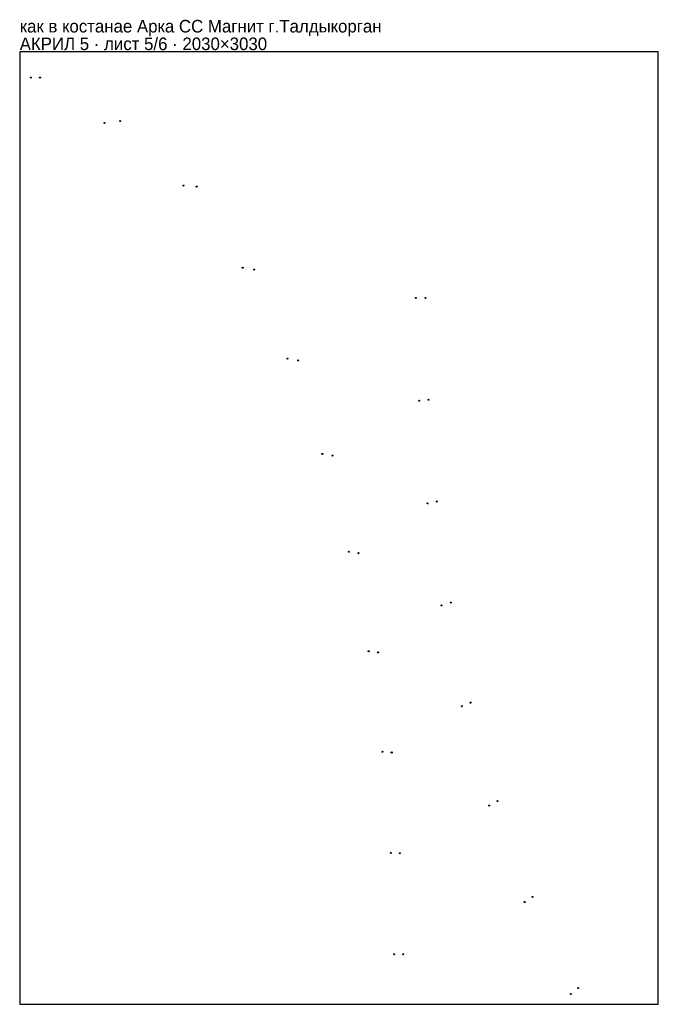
# Model space of a CAD drawing. Header units: millimetres. Extents: x 0 to 2030, y 0 to 3132.
import ezdxf

# ---------------------------------------------------------------- set-up
doc = ezdxf.new("R2010")
doc.units = ezdxf.units.MM
doc.layers.add('INFO', color=7, linetype='Continuous')

msp = doc.modelspace()

# ---------------------------------------------------------------- linework, layer by layer
msp.add_lwpolyline([(0, 0), (2030, 0), (2030, 3030), (0, 3030)], close=True)
for centre in [(35.000434, 2947.528951), (64.500434, 2947.651951), (269.431434, 2803.424951), (319.617434, 2809.337951), (520.943434, 2604.308951), (562.526434, 2600.987951), (708.735434, 2342.629951), (745.371434, 2337.109951), (1259.302496, 2246.819157), (1289.889789, 2247.030742), (851.725434, 2053.645951), (885.468434, 2047.940951), (1269.433184, 1919.536772), (1299.676789, 1922.669742), (962.004434, 1750.554951), (993.928434, 1745.384951), (1326.139789, 1599.244742), (1296.356805, 1593.210183), (1046.501434, 1439.241951), (1077.277434, 1434.921951), (1341.137408, 1268.858083), (1370.083789, 1277.729742), (1109.348434, 1122.826951), (1139.276434, 1119.480951), (1405.473937, 947.824504), (1433.368789, 959.461742), (1153.063434, 803.202951), (1182.485434, 800.918951), (1492.062166, 632.087972), (1518.632789, 646.385742), (1179.527434, 481.685951), (1208.623434, 480.498951), (1605.202176, 324.913921), (1630.059789, 341.692742), (1190.004434, 159.248951), (1219.024434, 159.179951), (1752.134343, 32.52353), (1775.039789, 51.635742)]:
    msp.add_circle(centre, 1.6)

# ---------------------------------------------------------------- texts
at = {"layer": 'INFO'}
for s, p in [('как в костанае Арка СС Магнит г.Талдыкорган', (0, 3091)), ('АКРИЛ 5 · лист 5/6 · 2030×3030', (0, 3035))]:
    msp.add_text(s, height=40, dxfattribs=at).set_placement(p)

doc.saveas('drawing.dxf')
